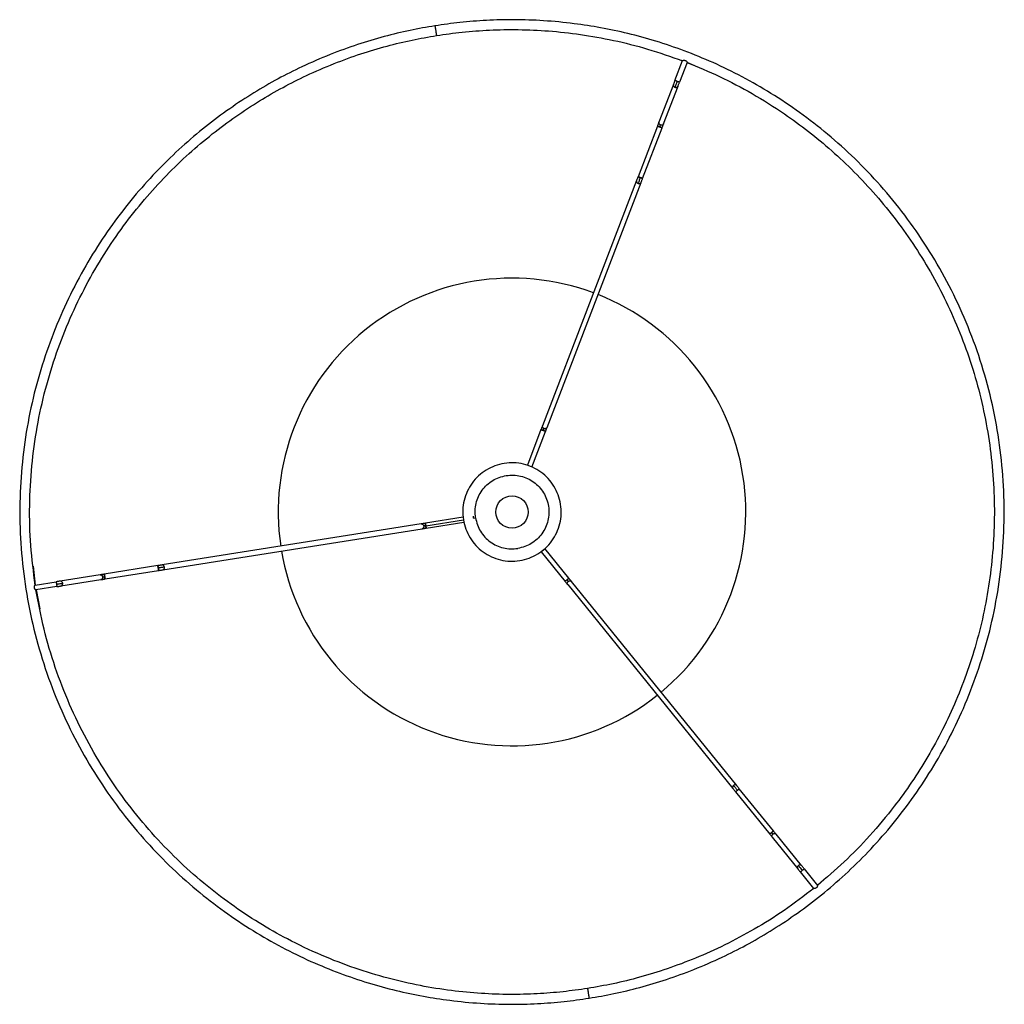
# Paper-space layout '_Superior' of a CAD drawing. Header units: millimetres. Extents: x -248 to 152, y -200 to 200.
import ezdxf

# ---------------------------------------------------------------- set-up
doc = ezdxf.new("R2010")
doc.units = ezdxf.units.MM

psp = doc.layouts.new('_Superior')

# ---------------------------------------------------------------- linework, layer by layer
at = {"color": 7, "linetype": 'Continuous', "lineweight": 25}
for p, q in [((18.06, 175.32), (21.15, 183.37)), ((23.01, 182.65), (19.92, 174.6)), ((21.15, 183.32), (20.84, 183.44)), ((26.21, 181.24), (22.98, 182.57)), ((17.45, 173.73), (11.56, 158.39)), ((13.43, 157.68), (19.32, 173.02)), ((10.95, 156.81), (3.06, 136.23)), ((4.92, 135.51), (12.82, 156.09)), ((2.45, 134.64), (-35.76, 35.06)), ((-33.89, 34.35), (4.32, 133.93)), ((-36.37, 33.48), (-41.91, 19.04)), ((-40.09, 18.2), (-34.5, 32.77)), ((-67.94, -2.13), (-83.34, -4.57)), ((-83.18, -5.56), (-67.9, -3.13)), ((-63.76, -2.48), (-63.82, -1.72)), ((-63.76, -2.48), (-62.96, -2.35)), ((-85.01, -4.83), (-190.36, -21.53)), ((-190.04, -23.51), (-84.7, -6.81)), ((-83.03, -6.54), (-67.71, -4.12)), ((-36.33, -16.02), (-35.55, -15.54)), ((-25.03, -26.94), (-34.79, -14.89)), ((-36.35, -16.15), (-26.59, -28.2)), ((-242.74, -21.94), (-241.84, -29.69)), ((-192.03, -21.8), (-213.81, -25.25)), ((-213.49, -27.22), (-191.72, -23.77)), ((-215.48, -25.51), (-231.71, -28.09)), ((-231.4, -30.06), (-215.17, -27.49)), ((-241.9, -29.7), (-233.39, -28.35)), ((-233.07, -30.33), (-241.59, -31.68)), ((-241.53, -31.65), (-239.99, -39.32)), ((-25.52, -29.52), (41.61, -112.4)), ((43.17, -111.14), (-23.97, -28.26)), ((42.68, -113.71), (56.56, -130.84)), ((58.11, -129.58), (44.23, -112.45)), ((69.52, -143.67), (59.18, -130.9)), ((57.62, -132.16), (67.97, -144.93)), ((74.46, -152.95), (69.03, -146.25)), ((70.59, -144.99), (76.02, -151.69)), ((75.95, -151.62), (78.62, -149.36)), ((74.19, -153.11), (74.44, -152.9))]:
    psp.add_line(p, q, dxfattribs=at)
at = {"color": 7, "linetype": 'Continuous'}
psp.add_circle((-48.14, 0), 6.6, dxfattribs=at)
at = {"color": 7, "linetype": 'Continuous', "lineweight": 25}
for start, end in [(69.611, 188.4047), (309.611, 68.4047), (189.611, 308.4047)]:
    psp.add_arc((-48.14, 0), 95, start, end, dxfattribs=at)
for points, knots in [([(-79.46, 197.53), (-82.82, 196.95), (-89.73, 195.75), (-100.22, 193.2), (-111.09, 189.96), (-122.28, 185.88), (-133.08, 181.2), (-143.4, 175.98), (-153.21, 170.31), (-163.04, 163.85), (-172.83, 156.54), (-182.49, 148.35), (-191.92, 139.24), (-201.03, 129.19), (-209.69, 118.2), (-217.78, 106.27), (-225.18, 93.45), (-231.76, 79.76), (-237.4, 65.3), (-241.98, 50.14), (-245.38, 34.41), (-247.53, 18.24), (-248.36, 1.78), (-247.82, -14.81), (-245.9, -31.35), (-242.61, -47.67), (-238, -63.61), (-232.12, -79.01), (-225.07, -93.72), (-216.96, -107.63), (-207.93, -120.63), (-198.09, -132.64), (-187.6, -143.62), (-176.6, -153.53), (-165.21, -162.36), (-153.58, -170.14), (-141.81, -176.88), (-130.02, -182.62), (-118.3, -187.43), (-106.73, -191.35), (-95.38, -194.46), (-84.3, -196.81), (-72.87, -198.58), (-61.16, -199.7), (-49.25, -200.11), (-37.92, -199.83), (-27.15, -199.01), (-20.21, -198.02), (-16.83, -197.53)], [0, 0, 0, 0, 0.016322, 0.033479, 0.05151, 0.070452, 0.090341, 0.107661, 0.125675, 0.144395, 0.163829, 0.18398, 0.204846, 0.226418, 0.248682, 0.271613, 0.29518, 0.319343, 0.344053, 0.369251, 0.394871, 0.420839, 0.447075, 0.473492, 0.5, 0.526508, 0.552925, 0.579161, 0.605129, 0.630749, 0.655947, 0.680657, 0.70482, 0.728387, 0.751318, 0.773582, 0.795154, 0.81602, 0.836171, 0.855605, 0.874325, 0.892339, 0.909659, 0.929548, 0.94849, 0.966521, 0.983678, 1, 1, 1, 1]), ([(-16.83, -197.53), (-13.46, -196.95), (-6.55, -195.75), (3.94, -193.2), (14.8, -189.96), (26, -185.88), (36.79, -181.2), (47.11, -175.98), (56.92, -170.31), (66.76, -163.85), (76.54, -156.54), (86.2, -148.35), (95.64, -139.24), (104.74, -129.19), (113.4, -118.2), (121.5, -106.27), (128.9, -93.45), (135.48, -79.76), (141.11, -65.3), (145.69, -50.14), (149.1, -34.41), (151.25, -18.24), (152.08, -1.78), (151.54, 14.81), (149.62, 31.35), (146.33, 47.67), (141.71, 63.61), (135.83, 79.01), (128.78, 93.72), (120.68, 107.63), (111.64, 120.63), (101.81, 132.64), (91.32, 143.62), (80.31, 153.53), (68.93, 162.36), (57.29, 170.14), (45.53, 176.88), (33.74, 182.62), (22.02, 187.43), (10.45, 191.35), (-0.9, 194.46), (-11.98, 196.81), (-23.41, 198.58), (-35.13, 199.7), (-47.03, 200.11), (-58.37, 199.83), (-69.13, 199.01), (-76.07, 198.02), (-79.46, 197.53)], [0, 0, 0, 0, 0.016322, 0.033479, 0.05151, 0.070452, 0.090341, 0.107661, 0.125675, 0.144395, 0.163829, 0.18398, 0.204846, 0.226418, 0.248682, 0.271613, 0.29518, 0.319343, 0.344053, 0.369251, 0.394871, 0.420839, 0.447075, 0.473492, 0.5, 0.526508, 0.552925, 0.579161, 0.605129, 0.630749, 0.655947, 0.680657, 0.70482, 0.728387, 0.751318, 0.773582, 0.795154, 0.81602, 0.836171, 0.855605, 0.874325, 0.892339, 0.909659, 0.929548, 0.94849, 0.966521, 0.983678, 1, 1, 1, 1]), ([(-79.46, 197.53), (-79.45, 197.51), (-79.45, 197.46), (-79.41, 197.21), (-79.36, 196.95), (-79.31, 196.64), (-79.24, 196.18), (-79.14, 195.56), (-79.05, 194.94), (-78.97, 194.48), (-78.92, 194.16), (-78.88, 193.9), (-78.84, 193.65), (-78.83, 193.61), (-78.83, 193.58)], [0, 0, 0, 0, 0.121676, 0.186693, 0.252703, 0.318317, 0.382197, 0.5, 0.617803, 0.681683, 0.747297, 0.813307, 0.878324, 1, 1, 1, 1]), ([(-241.87, -29.75), (-242.57, -24.37), (-243.95, -13.62), (-244.33, 2.61), (-243.47, 18.69), (-241.3, 34.48), (-237.92, 49.83), (-233.39, 64.62), (-227.84, 78.74), (-221.37, 92.08), (-214.11, 104.59), (-206.18, 116.21), (-197.69, 126.93), (-188.78, 136.72), (-179.55, 145.6), (-170.1, 153.59), (-160.53, 160.72), (-150.92, 167.02), (-141.33, 172.54), (-131.24, 177.64), (-120.69, 182.21), (-109.75, 186.18), (-99.13, 189.35), (-88.88, 191.84), (-82.12, 193.01), (-78.83, 193.58)], [0, 0, 0, 0, 0.053046, 0.1059, 0.158382, 0.210322, 0.26156, 0.311949, 0.361357, 0.409669, 0.456789, 0.502635, 0.547147, 0.590278, 0.631998, 0.67229, 0.71115, 0.748586, 0.784612, 0.819254, 0.859037, 0.896932, 0.933007, 0.967337, 1, 1, 1, 1]), ([(-78.83, 193.58), (-75.35, 194.08), (-68.2, 195.1), (-57.09, 195.9), (-45.37, 196.11), (-33.04, 195.55), (-20.12, 194.14), (-6.68, 191.72), (7.24, 188.26), (16.46, 185), (21.19, 183.33)], [0, 0, 0, 0, 0.103765, 0.213104, 0.328287, 0.449574, 0.577202, 0.711381, 0.852276, 1, 1, 1, 1]), ([(21.15, 183.37), (21.15, 183.38), (21.17, 183.4), (21.28, 183.45), (21.49, 183.51), (21.79, 183.54), (22.05, 183.51), (22.25, 183.46), (22.44, 183.37), (22.65, 183.21), (22.85, 182.99), (22.97, 182.8), (23.02, 182.69), (23.01, 182.67), (23.01, 182.65)], [0, 0, 0, 0, 0.061589, 0.124958, 0.249694, 0.374417, 0.437201, 0.499704, 0.562402, 0.625166, 0.749813, 0.874573, 0.938177, 1, 1, 1, 1]), ([(22.96, 182.65), (27.39, 180.81), (36.44, 177.07), (49.69, 170.05), (61.71, 162.52), (72.45, 154.67), (81.92, 146.8), (91.09, 138.15), (99.85, 128.73), (108.12, 118.55), (115.82, 107.66), (122.86, 96.1), (129.16, 83.92), (134.64, 71.21), (139.24, 58.04), (142.91, 44.51), (145.61, 30.71), (147.31, 16.76), (148, 2.76), (147.7, -11.19), (146.42, -24.97), (144.2, -38.5), (141.08, -51.67), (137.13, -64.41), (132.41, -76.64), (126.99, -88.32), (120.95, -99.38), (114.37, -109.79), (106.59, -120.58), (97.48, -131.46), (87.06, -142.23), (79.61, -148.59), (75.96, -151.7)], [0, 0, 0, 0, 0.035233, 0.07188, 0.109917, 0.139334, 0.169479, 0.200319, 0.231813, 0.263911, 0.296557, 0.329689, 0.363236, 0.397123, 0.431269, 0.46559, 0.5, 0.53441, 0.568731, 0.602877, 0.636764, 0.670311, 0.703443, 0.736089, 0.768187, 0.799681, 0.830521, 0.860666, 0.890083, 0.92812, 0.964767, 1, 1, 1, 1]), ([(17.46, 173.73), (17.44, 173.67), (17.38, 173.53), (17.41, 173.26), (17.55, 172.97), (17.78, 172.73), (17.98, 172.63), (18.08, 172.58)], [0, 0, 0, 0, 0.135737, 0.348704, 0.572308, 0.793495, 1, 1, 1, 1]), ([(18.06, 175.32), (18, 175.16), (17.88, 174.85), (17.71, 174.4), (17.56, 174.01), (17.48, 173.83), (17.45, 173.73)], [0, 0, 0, 0, 0.245958, 0.5, 0.754042, 1, 1, 1, 1]), ([(18.99, 174.96), (18.87, 175.01), (18.69, 175.08), (18.47, 175.16), (18.32, 175.22), (18.2, 175.26), (18.09, 175.31), (18.07, 175.31), (18.06, 175.32)], [0, 0, 0, 0, 0.243352, 0.373386, 0.505405, 0.636635, 0.764394, 1, 1, 1, 1]), ([(18.99, 174.96), (18.9, 174.73), (18.72, 174.25), (18.46, 173.59), (18.24, 173), (18.13, 172.72), (18.08, 172.58)], [0, 0, 0, 0, 0.245958, 0.5, 0.754042, 1, 1, 1, 1]), ([(18.08, 172.58), (18.15, 172.56), (18.29, 172.51), (18.44, 172.51), (18.52, 172.51)], [0, 0, 0, 0, 0.48517, 1, 1, 1, 1]), ([(18.52, 172.51), (18.63, 172.52), (18.86, 172.55), (19.12, 172.71), (19.27, 172.88), (19.3, 173), (19.31, 173.02)], [0, 0, 0, 0, 0.315097, 0.626365, 0.916625, 1, 1, 1, 1]), ([(19.92, 174.6), (19.91, 174.61), (19.89, 174.61), (19.78, 174.66), (19.66, 174.7), (19.51, 174.76), (19.29, 174.84), (19.11, 174.91), (18.99, 174.96)], [0, 0, 0, 0, 0.235606, 0.363365, 0.494595, 0.626614, 0.756648, 1, 1, 1, 1]), ([(19.32, 173.02), (19.35, 173.11), (19.42, 173.3), (19.57, 173.69), (19.74, 174.13), (19.86, 174.45), (19.92, 174.6)], [0, 0, 0, 0, 0.245958, 0.5, 0.754042, 1, 1, 1, 1]), ([(11.56, 158.39), (11.53, 158.3), (11.46, 158.11), (11.31, 157.72), (11.14, 157.28), (11.01, 156.96), (10.95, 156.81)], [0, 0, 0, 0, 0.245958, 0.5, 0.754042, 1, 1, 1, 1]), ([(11.89, 156.45), (11.77, 156.5), (11.59, 156.57), (11.37, 156.65), (11.22, 156.71), (11.1, 156.75), (10.99, 156.8), (10.97, 156.8), (10.95, 156.81)], [0, 0, 0, 0, 0.243352, 0.373386, 0.505405, 0.636635, 0.764394, 1, 1, 1, 1]), ([(10.95, 156.81), (10.97, 156.8), (10.99, 156.8), (11.1, 156.75), (11.22, 156.71), (11.37, 156.65), (11.59, 156.57), (11.77, 156.5), (11.89, 156.45)], [0, 0, 0, 0, 0.2356056, 0.3633653, 0.4945948, 0.6266144, 0.7566477, 1, 1, 1, 1]), ([(12.19, 157.24), (12.09, 157.29), (11.89, 157.39), (11.66, 157.63), (11.53, 157.92), (11.5, 158.19), (11.55, 158.33), (11.57, 158.39)], [0, 0, 0, 0, 0.206505, 0.427692, 0.651296, 0.864263, 1, 1, 1, 1]), ([(11.89, 156.45), (11.92, 156.53), (11.98, 156.69), (12.06, 156.91), (12.14, 157.1), (12.17, 157.2), (12.19, 157.24)], [0, 0, 0, 0, 0.245958, 0.5, 0.754042, 1, 1, 1, 1]), ([(11.89, 156.45), (12.01, 156.41), (12.19, 156.34), (12.41, 156.25), (12.56, 156.19), (12.68, 156.15), (12.79, 156.1), (12.81, 156.1), (12.82, 156.09)], [0, 0, 0, 0, 0.243352, 0.373386, 0.505405, 0.636635, 0.764394, 1, 1, 1, 1]), ([(12.82, 156.09), (12.81, 156.1), (12.79, 156.1), (12.68, 156.15), (12.56, 156.19), (12.41, 156.25), (12.19, 156.34), (12.01, 156.41), (11.89, 156.45)], [0, 0, 0, 0, 0.235606, 0.363365, 0.494595, 0.626614, 0.756648, 1, 1, 1, 1]), ([(12.63, 157.17), (12.56, 157.17), (12.41, 157.17), (12.26, 157.22), (12.19, 157.24)], [0, 0, 0, 0, 0.51483, 1, 1, 1, 1]), ([(13.42, 157.68), (13.41, 157.65), (13.38, 157.54), (13.23, 157.37), (12.97, 157.21), (12.75, 157.18), (12.63, 157.17)], [0, 0, 0, 0, 0.083375, 0.373635, 0.684903, 1, 1, 1, 1]), ([(12.82, 156.09), (12.88, 156.25), (13, 156.56), (13.17, 157.01), (13.32, 157.4), (13.39, 157.58), (13.43, 157.68)], [0, 0, 0, 0, 0.245958, 0.5, 0.754042, 1, 1, 1, 1]), ([(3.06, 136.23), (3, 136.07), (2.88, 135.76), (2.71, 135.31), (2.56, 134.92), (2.49, 134.74), (2.45, 134.64)], [0, 0, 0, 0, 0.245973, 0.5, 0.754027, 1, 1, 1, 1]), ([(3.99, 135.87), (3.87, 135.91), (3.69, 135.98), (3.47, 136.07), (3.32, 136.12), (3.2, 136.17), (3.09, 136.21), (3.07, 136.22), (3.06, 136.23)], [0, 0, 0, 0, 0.243352, 0.373386, 0.505405, 0.636635, 0.764394, 1, 1, 1, 1]), ([(3.06, 136.23), (3.07, 136.22), (3.09, 136.21), (3.2, 136.17), (3.32, 136.12), (3.47, 136.07), (3.69, 135.98), (3.87, 135.91), (3.99, 135.87)], [0, 0, 0, 0, 0.235606, 0.363365, 0.494595, 0.626614, 0.756648, 1, 1, 1, 1]), ([(2.46, 134.64), (2.44, 134.59), (2.38, 134.44), (2.41, 134.17), (2.55, 133.88), (2.78, 133.64), (2.98, 133.54), (3.08, 133.5)], [0, 0, 0, 0, 0.135598, 0.348591, 0.572232, 0.793458, 1, 1, 1, 1]), ([(3.99, 135.87), (3.9, 135.64), (3.72, 135.16), (3.47, 134.5), (3.24, 133.91), (3.13, 133.63), (3.08, 133.5)], [0, 0, 0, 0, 0.2459732, 0.5, 0.7540268, 1, 1, 1, 1]), ([(3.08, 133.5), (3.15, 133.47), (3.3, 133.42), (3.44, 133.42), (3.52, 133.42)], [0, 0, 0, 0, 0.485179, 1, 1, 1, 1]), ([(3.52, 133.42), (3.63, 133.43), (3.86, 133.46), (4.12, 133.62), (4.27, 133.79), (4.3, 133.91), (4.31, 133.93)], [0, 0, 0, 0, 0.315009, 0.626213, 0.916425, 1, 1, 1, 1]), ([(3.99, 135.87), (4.11, 135.82), (4.29, 135.75), (4.51, 135.67), (4.66, 135.61), (4.78, 135.56), (4.89, 135.52), (4.91, 135.51), (4.92, 135.51)], [0, 0, 0, 0, 0.243352, 0.373386, 0.505405, 0.636635, 0.764394, 1, 1, 1, 1]), ([(4.92, 135.51), (4.91, 135.51), (4.89, 135.52), (4.78, 135.56), (4.66, 135.61), (4.51, 135.67), (4.29, 135.75), (4.11, 135.82), (3.99, 135.87)], [0, 0, 0, 0, 0.235606, 0.363365, 0.494595, 0.626614, 0.756648, 1, 1, 1, 1]), ([(4.32, 133.93), (4.35, 134.02), (4.42, 134.21), (4.57, 134.6), (4.74, 135.04), (4.86, 135.35), (4.92, 135.51)], [0, 0, 0, 0, 0.245973, 0.5, 0.754027, 1, 1, 1, 1]), ([(-35.76, 35.06), (-35.79, 34.97), (-35.87, 34.79), (-36.02, 34.4), (-36.19, 33.95), (-36.31, 33.64), (-36.37, 33.48)], [0, 0, 0, 0, 0.245973, 0.5, 0.754027, 1, 1, 1, 1]), ([(-35.43, 33.12), (-35.55, 33.17), (-35.74, 33.24), (-35.95, 33.32), (-36.1, 33.38), (-36.22, 33.43), (-36.34, 33.47), (-36.35, 33.48), (-36.37, 33.48)], [0, 0, 0, 0, 0.243352, 0.373386, 0.505405, 0.636635, 0.764394, 1, 1, 1, 1]), ([(-36.37, 33.48), (-36.35, 33.48), (-36.34, 33.47), (-36.22, 33.43), (-36.1, 33.38), (-35.95, 33.32), (-35.74, 33.24), (-35.55, 33.17), (-35.43, 33.12)], [0, 0, 0, 0, 0.235606, 0.363365, 0.494595, 0.626614, 0.756648, 1, 1, 1, 1]), ([(-35.13, 33.92), (-35.23, 33.96), (-35.43, 34.06), (-35.66, 34.3), (-35.8, 34.59), (-35.83, 34.86), (-35.77, 35), (-35.75, 35.06)], [0, 0, 0, 0, 0.206542, 0.427768, 0.651409, 0.864402, 1, 1, 1, 1]), ([(-35.43, 33.12), (-35.4, 33.2), (-35.34, 33.36), (-35.26, 33.58), (-35.18, 33.78), (-35.15, 33.87), (-35.13, 33.92)], [0, 0, 0, 0, 0.245973, 0.5, 0.754027, 1, 1, 1, 1]), ([(-35.43, 33.12), (-35.31, 33.08), (-35.13, 33.01), (-34.91, 32.92), (-34.76, 32.87), (-34.64, 32.82), (-34.53, 32.78), (-34.51, 32.77), (-34.5, 32.77)], [0, 0, 0, 0, 0.243352, 0.373386, 0.505405, 0.636635, 0.764394, 1, 1, 1, 1]), ([(-34.5, 32.77), (-34.51, 32.77), (-34.53, 32.78), (-34.64, 32.82), (-34.76, 32.87), (-34.91, 32.92), (-35.13, 33.01), (-35.31, 33.08), (-35.43, 33.12)], [0, 0, 0, 0, 0.2356056, 0.3633653, 0.4945948, 0.6266144, 0.7566477, 1, 1, 1, 1]), ([(-34.69, 33.84), (-34.77, 33.84), (-34.91, 33.84), (-35.06, 33.89), (-35.13, 33.92)], [0, 0, 0, 0, 0.514821, 1, 1, 1, 1]), ([(-33.9, 34.35), (-33.91, 34.33), (-33.94, 34.21), (-34.09, 34.04), (-34.35, 33.88), (-34.58, 33.85), (-34.69, 33.84)], [0, 0, 0, 0, 0.083575, 0.373787, 0.684991, 1, 1, 1, 1]), ([(-34.5, 32.77), (-34.44, 32.92), (-34.32, 33.24), (-34.15, 33.68), (-34, 34.07), (-33.93, 34.26), (-33.89, 34.35)], [0, 0, 0, 0, 0.245973, 0.5, 0.754027, 1, 1, 1, 1]), ([(-83.34, -4.57), (-83.5, -4.59), (-83.84, -4.65), (-84.31, -4.72), (-84.72, -4.79), (-84.92, -4.82), (-85.01, -4.83)], [0, 0, 0, 0, 0.245973, 0.5, 0.754027, 1, 1, 1, 1]), ([(-85.01, -4.83), (-84.91, -4.83), (-84.75, -4.82), (-84.53, -4.91), (-84.38, -5.02), (-84.24, -5.16), (-84.1, -5.37), (-84.05, -5.56), (-84.02, -5.69)], [0, 0, 0, 0, 0.235606, 0.363365, 0.494595, 0.626614, 0.756648, 1, 1, 1, 1]), ([(-84.02, -5.69), (-84.01, -5.82), (-84, -6.01), (-84.07, -6.26), (-84.15, -6.44), (-84.27, -6.58), (-84.44, -6.73), (-84.6, -6.78), (-84.7, -6.81)], [0, 0, 0, 0, 0.243352, 0.373386, 0.505405, 0.636635, 0.764394, 1, 1, 1, 1]), ([(-84.7, -6.81), (-84.6, -6.79), (-84.41, -6.76), (-83.99, -6.7), (-83.52, -6.62), (-83.19, -6.57), (-83.03, -6.54)], [0, 0, 0, 0, 0.245973, 0.5, 0.754027, 1, 1, 1, 1]), ([(-83.18, -5.56), (-83.27, -5.57), (-83.43, -5.59), (-83.67, -5.63), (-83.87, -5.66), (-83.97, -5.68), (-84.02, -5.69)], [0, 0, 0, 0, 0.245973, 0.5, 0.754027, 1, 1, 1, 1]), ([(-83.18, -5.56), (-83.2, -5.43), (-83.24, -5.23), (-83.27, -5), (-83.3, -4.85), (-83.32, -4.72), (-83.34, -4.6), (-83.34, -4.54), (-83.34, -4.6), (-83.32, -4.72), (-83.3, -4.85), (-83.27, -5), (-83.24, -5.23), (-83.2, -5.43), (-83.18, -5.56)], [0, 0, 0, 0, 0.121676, 0.186693, 0.252703, 0.318317, 0.382197, 0.5, 0.617803, 0.681683, 0.747297, 0.813307, 0.878324, 1, 1, 1, 1]), ([(-83.18, -5.56), (-83.16, -5.68), (-83.13, -5.88), (-83.1, -6.11), (-83.07, -6.26), (-83.05, -6.39), (-83.03, -6.51), (-83.02, -6.57), (-83.03, -6.51), (-83.05, -6.39), (-83.07, -6.26), (-83.1, -6.11), (-83.13, -5.88), (-83.16, -5.68), (-83.18, -5.56)], [0, 0, 0, 0, 0.121676, 0.186693, 0.252703, 0.318317, 0.382197, 0.5, 0.617803, 0.681683, 0.747297, 0.813307, 0.878324, 1, 1, 1, 1]), ([(-190.36, -21.53), (-190.45, -21.55), (-190.65, -21.58), (-191.07, -21.64), (-191.53, -21.72), (-191.87, -21.77), (-192.03, -21.8)], [0, 0, 0, 0, 0.245973, 0.5, 0.754027, 1, 1, 1, 1]), ([(-191.87, -22.78), (-191.89, -22.66), (-191.92, -22.46), (-191.96, -22.23), (-191.99, -22.08), (-192.01, -21.95), (-192.03, -21.83), (-192.03, -21.81), (-192.03, -21.8)], [0, 0, 0, 0, 0.243352, 0.373386, 0.505405, 0.636635, 0.764394, 1, 1, 1, 1]), ([(-192.03, -21.8), (-192.03, -21.81), (-192.03, -21.83), (-192.01, -21.95), (-191.99, -22.08), (-191.96, -22.23), (-191.92, -22.46), (-191.89, -22.66), (-191.87, -22.78)], [0, 0, 0, 0, 0.235606, 0.363365, 0.494595, 0.626614, 0.756648, 1, 1, 1, 1]), ([(-189.37, -22.39), (-189.51, -22.41), (-189.81, -22.46), (-190.43, -22.56), (-191.13, -22.67), (-191.63, -22.75), (-191.87, -22.78)], [0, 0, 0, 0, 0.245973, 0.5, 0.754027, 1, 1, 1, 1]), ([(-191.87, -22.78), (-191.85, -22.91), (-191.82, -23.11), (-191.79, -23.34), (-191.76, -23.49), (-191.74, -23.62), (-191.72, -23.74), (-191.72, -23.76), (-191.72, -23.77)], [0, 0, 0, 0, 0.243352, 0.373386, 0.505405, 0.636635, 0.764394, 1, 1, 1, 1]), ([(-191.72, -23.77), (-191.72, -23.76), (-191.72, -23.74), (-191.74, -23.62), (-191.76, -23.49), (-191.79, -23.34), (-191.82, -23.11), (-191.85, -22.91), (-191.87, -22.78)], [0, 0, 0, 0, 0.2356056, 0.3633653, 0.4945948, 0.6266144, 0.7566477, 1, 1, 1, 1]), ([(-191.72, -23.77), (-191.55, -23.75), (-191.22, -23.69), (-190.75, -23.62), (-190.34, -23.55), (-190.14, -23.52), (-190.04, -23.51)], [0, 0, 0, 0, 0.245973, 0.5, 0.754027, 1, 1, 1, 1]), ([(-189.37, -22.39), (-189.4, -22.26), (-189.45, -22.07), (-189.59, -21.86), (-189.72, -21.72), (-189.88, -21.61), (-190.09, -21.52), (-190.25, -21.53), (-190.36, -21.53)], [0, 0, 0, 0, 0.2433523, 0.3733856, 0.5054052, 0.6366347, 0.7643944, 1, 1, 1, 1]), ([(-190.04, -23.51), (-189.94, -23.48), (-189.79, -23.43), (-189.61, -23.28), (-189.5, -23.14), (-189.41, -22.96), (-189.34, -22.71), (-189.36, -22.52), (-189.37, -22.39)], [0, 0, 0, 0, 0.235606, 0.363365, 0.494595, 0.626614, 0.756648, 1, 1, 1, 1]), ([(-213.81, -25.25), (-213.97, -25.28), (-214.3, -25.33), (-214.77, -25.4), (-215.19, -25.47), (-215.38, -25.5), (-215.48, -25.51)], [0, 0, 0, 0, 0.245958, 0.5, 0.754042, 1, 1, 1, 1]), ([(-215.48, -25.51), (-215.37, -25.51), (-215.21, -25.51), (-215, -25.59), (-214.84, -25.7), (-214.71, -25.84), (-214.57, -26.05), (-214.52, -26.25), (-214.49, -26.37)], [0, 0, 0, 0, 0.2356056, 0.3633653, 0.4945948, 0.6266144, 0.7566477, 1, 1, 1, 1]), ([(-214.49, -26.37), (-214.48, -26.5), (-214.47, -26.69), (-214.54, -26.94), (-214.62, -27.12), (-214.73, -27.26), (-214.91, -27.42), (-215.07, -27.46), (-215.17, -27.49)], [0, 0, 0, 0, 0.2433523, 0.3733856, 0.5054052, 0.6366347, 0.7643944, 1, 1, 1, 1]), ([(-215.17, -27.49), (-215.07, -27.47), (-214.87, -27.44), (-214.46, -27.38), (-213.99, -27.3), (-213.66, -27.25), (-213.49, -27.22)], [0, 0, 0, 0, 0.245958, 0.5, 0.754042, 1, 1, 1, 1]), ([(-214.49, -26.37), (-214.44, -26.36), (-214.34, -26.35), (-214.13, -26.31), (-213.9, -26.28), (-213.73, -26.25), (-213.65, -26.24)], [0, 0, 0, 0, 0.245958, 0.5, 0.754042, 1, 1, 1, 1]), ([(-213.81, -25.25), (-213.8, -25.26), (-213.8, -25.28), (-213.78, -25.4), (-213.76, -25.53), (-213.74, -25.69), (-213.7, -25.92), (-213.67, -26.11), (-213.65, -26.24)], [0, 0, 0, 0, 0.235606, 0.363365, 0.494595, 0.626614, 0.756648, 1, 1, 1, 1]), ([(-213.65, -26.24), (-213.67, -26.11), (-213.7, -25.92), (-213.74, -25.69), (-213.76, -25.53), (-213.78, -25.4), (-213.8, -25.28), (-213.8, -25.26), (-213.81, -25.25)], [0, 0, 0, 0, 0.243352, 0.373386, 0.505405, 0.636635, 0.764394, 1, 1, 1, 1]), ([(-213.49, -27.22), (-213.49, -27.21), (-213.5, -27.19), (-213.52, -27.07), (-213.54, -26.95), (-213.56, -26.79), (-213.6, -26.56), (-213.63, -26.36), (-213.65, -26.24)], [0, 0, 0, 0, 0.235606, 0.363365, 0.494595, 0.626614, 0.756648, 1, 1, 1, 1]), ([(-213.65, -26.24), (-213.63, -26.36), (-213.6, -26.56), (-213.56, -26.79), (-213.54, -26.95), (-213.52, -27.07), (-213.5, -27.19), (-213.49, -27.21), (-213.49, -27.22)], [0, 0, 0, 0, 0.243352, 0.373386, 0.505405, 0.636635, 0.764394, 1, 1, 1, 1]), ([(-25.81, -27.57), (-25.91, -27.65), (-26.06, -27.77), (-26.25, -27.92), (-26.37, -28.02), (-26.47, -28.1), (-26.56, -28.18), (-26.58, -28.19), (-26.59, -28.2)], [0, 0, 0, 0, 0.243352, 0.373386, 0.505405, 0.636635, 0.764394, 1, 1, 1, 1]), ([(-26.59, -28.2), (-26.58, -28.19), (-26.56, -28.18), (-26.47, -28.1), (-26.37, -28.02), (-26.25, -27.92), (-26.06, -27.77), (-25.91, -27.65), (-25.81, -27.57)], [0, 0, 0, 0, 0.235606, 0.363365, 0.494595, 0.626614, 0.756648, 1, 1, 1, 1]), ([(-25.81, -27.57), (-25.71, -27.49), (-25.56, -27.37), (-25.38, -27.22), (-25.25, -27.12), (-25.15, -27.04), (-25.06, -26.96), (-25.04, -26.95), (-25.03, -26.94)], [0, 0, 0, 0, 0.243352, 0.373386, 0.505405, 0.636635, 0.764394, 1, 1, 1, 1]), ([(-25.03, -26.94), (-25.04, -26.95), (-25.06, -26.96), (-25.15, -27.04), (-25.25, -27.12), (-25.38, -27.22), (-25.56, -27.37), (-25.71, -27.49), (-25.81, -27.57)], [0, 0, 0, 0, 0.235606, 0.363365, 0.494595, 0.626614, 0.756648, 1, 1, 1, 1]), ([(-25.28, -28.23), (-25.31, -28.19), (-25.37, -28.11), (-25.5, -27.95), (-25.65, -27.76), (-25.76, -27.63), (-25.81, -27.57)], [0, 0, 0, 0, 0.245973, 0.5, 0.754027, 1, 1, 1, 1]), ([(-23.97, -28.26), (-24.03, -28.18), (-24.16, -28.02), (-24.42, -27.7), (-24.72, -27.33), (-24.93, -27.07), (-25.03, -26.94)], [0, 0, 0, 0, 0.245973, 0.5, 0.754027, 1, 1, 1, 1]), ([(-24.88, -28.02), (-24.77, -28), (-24.55, -27.95), (-24.25, -28.03), (-24.05, -28.14), (-23.99, -28.24), (-23.98, -28.26)], [0, 0, 0, 0, 0.315009, 0.626213, 0.916425, 1, 1, 1, 1]), ([(-241.59, -31.68), (-241.6, -31.68), (-241.63, -31.67), (-241.73, -31.61), (-241.89, -31.45), (-242.06, -31.21), (-242.17, -30.97), (-242.22, -30.77), (-242.23, -30.56), (-242.2, -30.3), (-242.11, -30.01), (-242.01, -29.81), (-241.94, -29.72), (-241.92, -29.71), (-241.9, -29.7)], [0, 0, 0, 0, 0.06163, 0.125035, 0.249887, 0.374712, 0.437531, 0.50009, 0.562846, 0.625619, 0.750007, 0.874752, 0.938267, 1, 1, 1, 1]), ([(-17.46, -193.58), (-20.76, -194.06), (-27.55, -195.03), (-38.07, -195.83), (-49.15, -196.11), (-60.78, -195.71), (-72.95, -194.56), (-85.61, -192.53), (-98.7, -189.53), (-112.16, -185.44), (-125.86, -180.14), (-138.88, -173.93), (-151.11, -166.96), (-162.49, -159.39), (-173.63, -150.79), (-184.4, -141.14), (-194.68, -130.45), (-204.32, -118.75), (-213.2, -106.08), (-221.17, -92.53), (-228.12, -78.18), (-233.91, -63.16), (-238.57, -47.61), (-240.57, -36.96), (-241.57, -31.62)], [0, 0, 0, 0, 0.032663, 0.066994, 0.10307, 0.140965, 0.180749, 0.222482, 0.266217, 0.311991, 0.359823, 0.409713, 0.452845, 0.497357, 0.543205, 0.590325, 0.638638, 0.688046, 0.738436, 0.789675, 0.841616, 0.894099, 0.946953, 1, 1, 1, 1]), ([(-231.71, -28.09), (-231.81, -28.1), (-232, -28.13), (-232.42, -28.2), (-232.89, -28.27), (-233.22, -28.33), (-233.39, -28.35)], [0, 0, 0, 0, 0.245958, 0.5, 0.754042, 1, 1, 1, 1]), ([(-233.39, -28.35), (-233.38, -28.37), (-233.38, -28.39), (-233.36, -28.51), (-233.34, -28.63), (-233.32, -28.79), (-233.28, -29.02), (-233.25, -29.21), (-233.23, -29.34)], [0, 0, 0, 0, 0.235606, 0.363365, 0.494595, 0.626614, 0.756648, 1, 1, 1, 1]), ([(-233.23, -29.34), (-232.98, -29.3), (-232.48, -29.22), (-231.78, -29.11), (-231.16, -29.01), (-230.86, -28.97), (-230.72, -28.94)], [0, 0, 0, 0, 0.245958, 0.5, 0.754042, 1, 1, 1, 1]), ([(-233.23, -29.34), (-233.21, -29.47), (-233.18, -29.66), (-233.14, -29.89), (-233.12, -30.05), (-233.1, -30.18), (-233.08, -30.3), (-233.07, -30.32), (-233.07, -30.33)], [0, 0, 0, 0, 0.243352, 0.373386, 0.505405, 0.636635, 0.764394, 1, 1, 1, 1]), ([(-233.07, -30.33), (-232.91, -30.3), (-232.57, -30.25), (-232.11, -30.18), (-231.69, -30.11), (-231.49, -30.08), (-231.4, -30.06)], [0, 0, 0, 0, 0.245958, 0.5, 0.754042, 1, 1, 1, 1]), ([(-230.72, -28.94), (-230.75, -28.82), (-230.8, -28.63), (-230.94, -28.41), (-231.07, -28.27), (-231.23, -28.17), (-231.44, -28.08), (-231.6, -28.08), (-231.71, -28.09)], [0, 0, 0, 0, 0.2433523, 0.3733856, 0.5054052, 0.6366347, 0.7643944, 1, 1, 1, 1]), ([(-231.4, -30.06), (-231.3, -30.03), (-231.14, -29.99), (-230.96, -29.84), (-230.85, -29.69), (-230.77, -29.52), (-230.7, -29.27), (-230.71, -29.07), (-230.72, -28.94)], [0, 0, 0, 0, 0.2356056, 0.3633653, 0.4945948, 0.6266144, 0.7566477, 1, 1, 1, 1]), ([(-26.59, -28.2), (-26.48, -28.33), (-26.27, -28.59), (-25.97, -28.96), (-25.71, -29.28), (-25.58, -29.44), (-25.52, -29.52)], [0, 0, 0, 0, 0.245973, 0.5, 0.754027, 1, 1, 1, 1]), ([(-25.51, -29.51), (-25.55, -29.46), (-25.65, -29.34), (-25.7, -29.08), (-25.66, -28.76), (-25.52, -28.46), (-25.36, -28.3), (-25.28, -28.23)], [0, 0, 0, 0, 0.135598, 0.3485913, 0.5722316, 0.7934577, 1, 1, 1, 1]), ([(-25.28, -28.23), (-25.22, -28.18), (-25.1, -28.09), (-24.96, -28.04), (-24.88, -28.02)], [0, 0, 0, 0, 0.485179, 1, 1, 1, 1]), ([(41.86, -111.11), (41.78, -111.18), (41.62, -111.34), (41.47, -111.64), (41.43, -111.96), (41.49, -112.22), (41.58, -112.34), (41.62, -112.39)], [0, 0, 0, 0, 0.206542, 0.427768, 0.651409, 0.864402, 1, 1, 1, 1]), ([(42.25, -110.9), (42.18, -110.92), (42.04, -110.97), (41.92, -111.06), (41.86, -111.11)], [0, 0, 0, 0, 0.5148212, 1, 1, 1, 1]), ([(43.46, -113.08), (43.3, -112.89), (42.98, -112.5), (42.53, -111.94), (42.14, -111.46), (41.95, -111.22), (41.86, -111.11)], [0, 0, 0, 0, 0.245973, 0.5, 0.754027, 1, 1, 1, 1]), ([(43.16, -111.14), (43.14, -111.12), (43.08, -111.02), (42.88, -110.91), (42.58, -110.83), (42.36, -110.88), (42.25, -110.9)], [0, 0, 0, 0, 0.083575, 0.373787, 0.684991, 1, 1, 1, 1]), ([(44.23, -112.45), (44.13, -112.32), (43.92, -112.06), (43.62, -111.69), (43.35, -111.37), (43.23, -111.21), (43.17, -111.14)], [0, 0, 0, 0, 0.245973, 0.5, 0.754027, 1, 1, 1, 1]), ([(41.61, -112.4), (41.67, -112.47), (41.8, -112.63), (42.06, -112.95), (42.36, -113.32), (42.57, -113.58), (42.68, -113.71)], [0, 0, 0, 0, 0.245973, 0.5, 0.754027, 1, 1, 1, 1]), ([(43.46, -113.08), (43.36, -113.16), (43.2, -113.29), (43.02, -113.43), (42.9, -113.53), (42.8, -113.61), (42.7, -113.69), (42.69, -113.7), (42.68, -113.71)], [0, 0, 0, 0, 0.243352, 0.373386, 0.505405, 0.636635, 0.764394, 1, 1, 1, 1]), ([(42.68, -113.71), (42.69, -113.7), (42.7, -113.69), (42.8, -113.61), (42.9, -113.53), (43.02, -113.43), (43.2, -113.29), (43.36, -113.16), (43.46, -113.08)], [0, 0, 0, 0, 0.235606, 0.363365, 0.494595, 0.626614, 0.756648, 1, 1, 1, 1]), ([(43.46, -113.08), (43.55, -113), (43.71, -112.88), (43.89, -112.73), (44.01, -112.63), (44.11, -112.55), (44.21, -112.47), (44.22, -112.46), (44.23, -112.45)], [0, 0, 0, 0, 0.2433523, 0.3733856, 0.5054052, 0.6366347, 0.7643944, 1, 1, 1, 1]), ([(44.23, -112.45), (44.22, -112.46), (44.21, -112.47), (44.11, -112.55), (44.01, -112.63), (43.89, -112.73), (43.71, -112.88), (43.55, -113), (43.46, -113.08)], [0, 0, 0, 0, 0.235606, 0.363365, 0.494595, 0.626614, 0.756648, 1, 1, 1, 1]), ([(57.33, -130.21), (57.23, -130.29), (57.08, -130.42), (56.9, -130.57), (56.77, -130.67), (56.68, -130.75), (56.58, -130.82), (56.57, -130.84), (56.56, -130.84)], [0, 0, 0, 0, 0.243352, 0.373386, 0.505405, 0.636635, 0.764394, 1, 1, 1, 1]), ([(56.56, -130.84), (56.57, -130.84), (56.58, -130.82), (56.68, -130.75), (56.77, -130.67), (56.9, -130.57), (57.08, -130.42), (57.23, -130.29), (57.33, -130.21)], [0, 0, 0, 0, 0.235606, 0.363365, 0.494595, 0.626614, 0.756648, 1, 1, 1, 1]), ([(56.56, -130.84), (56.66, -130.97), (56.87, -131.23), (57.17, -131.6), (57.44, -131.93), (57.56, -132.09), (57.62, -132.16)], [0, 0, 0, 0, 0.245958, 0.5, 0.754042, 1, 1, 1, 1]), ([(57.33, -130.21), (57.43, -130.13), (57.58, -130.01), (57.77, -129.86), (57.89, -129.76), (57.99, -129.68), (58.08, -129.61), (58.1, -129.59), (58.11, -129.58)], [0, 0, 0, 0, 0.243352, 0.373386, 0.505405, 0.636635, 0.764394, 1, 1, 1, 1]), ([(58.11, -129.58), (58.1, -129.59), (58.08, -129.61), (57.99, -129.68), (57.89, -129.76), (57.77, -129.86), (57.58, -130.01), (57.43, -130.13), (57.33, -130.21)], [0, 0, 0, 0, 0.235606, 0.363365, 0.494595, 0.626614, 0.756648, 1, 1, 1, 1]), ([(57.87, -130.87), (57.83, -130.83), (57.77, -130.76), (57.64, -130.59), (57.49, -130.41), (57.38, -130.28), (57.33, -130.21)], [0, 0, 0, 0, 0.245958, 0.5, 0.754042, 1, 1, 1, 1]), ([(57.63, -132.16), (57.59, -132.11), (57.5, -131.99), (57.44, -131.72), (57.48, -131.41), (57.62, -131.1), (57.79, -130.95), (57.87, -130.87)], [0, 0, 0, 0, 0.135737, 0.348704, 0.572308, 0.793495, 1, 1, 1, 1]), ([(57.87, -130.87), (57.93, -130.83), (58.05, -130.74), (58.19, -130.69), (58.26, -130.66)], [0, 0, 0, 0, 0.48517, 1, 1, 1, 1]), ([(59.18, -130.9), (59.11, -130.83), (58.99, -130.67), (58.73, -130.35), (58.43, -129.98), (58.21, -129.71), (58.11, -129.58)], [0, 0, 0, 0, 0.2459577, 0.5, 0.7540423, 1, 1, 1, 1]), ([(58.26, -130.66), (58.37, -130.64), (58.59, -130.6), (58.89, -130.68), (59.09, -130.79), (59.15, -130.89), (59.17, -130.91)], [0, 0, 0, 0, 0.315097, 0.626365, 0.916625, 1, 1, 1, 1]), ([(68.21, -143.64), (68.13, -143.72), (67.97, -143.87), (67.82, -144.18), (67.78, -144.49), (67.84, -144.76), (67.94, -144.88), (67.97, -144.92)], [0, 0, 0, 0, 0.206505, 0.427692, 0.651296, 0.864263, 1, 1, 1, 1]), ([(68.6, -143.43), (68.53, -143.46), (68.39, -143.51), (68.27, -143.6), (68.21, -143.64)], [0, 0, 0, 0, 0.51483, 1, 1, 1, 1]), ([(68.21, -143.64), (68.3, -143.76), (68.49, -143.99), (68.89, -144.48), (69.33, -145.03), (69.65, -145.43), (69.81, -145.62)], [0, 0, 0, 0, 0.245958, 0.5, 0.754042, 1, 1, 1, 1]), ([(69.51, -143.68), (69.5, -143.66), (69.43, -143.56), (69.24, -143.44), (68.94, -143.37), (68.72, -143.41), (68.6, -143.43)], [0, 0, 0, 0, 0.083375, 0.373635, 0.684903, 1, 1, 1, 1]), ([(70.59, -144.99), (70.48, -144.86), (70.27, -144.6), (69.97, -144.23), (69.71, -143.9), (69.58, -143.75), (69.52, -143.67)], [0, 0, 0, 0, 0.245958, 0.5, 0.754042, 1, 1, 1, 1]), ([(67.97, -144.93), (68.03, -145.01), (68.15, -145.16), (68.42, -145.49), (68.72, -145.86), (68.93, -146.12), (69.03, -146.25)], [0, 0, 0, 0, 0.245958, 0.5, 0.754042, 1, 1, 1, 1]), ([(69.03, -146.25), (69.04, -146.24), (69.06, -146.23), (69.15, -146.15), (69.25, -146.07), (69.38, -145.97), (69.56, -145.82), (69.71, -145.7), (69.81, -145.62)], [0, 0, 0, 0, 0.235606, 0.363365, 0.494595, 0.626614, 0.756648, 1, 1, 1, 1]), ([(69.81, -145.62), (69.91, -145.54), (70.06, -145.41), (70.24, -145.27), (70.37, -145.17), (70.47, -145.09), (70.56, -145.01), (70.58, -145), (70.59, -144.99)], [0, 0, 0, 0, 0.243352, 0.373386, 0.505405, 0.636635, 0.764394, 1, 1, 1, 1]), ([(76.02, -151.69), (76.02, -151.7), (76.03, -151.73), (76.02, -151.84), (75.97, -152.06), (75.84, -152.33), (75.69, -152.55), (75.54, -152.69), (75.37, -152.81), (75.13, -152.91), (74.83, -152.98), (74.61, -152.99), (74.5, -152.97), (74.47, -152.96), (74.46, -152.95)], [0, 0, 0, 0, 0.061593, 0.124952, 0.249762, 0.374613, 0.437368, 0.5, 0.562744, 0.625461, 0.749955, 0.874782, 0.938285, 1, 1, 1, 1]), ([(74.49, -152.9), (70.51, -155.95), (62.74, -161.9), (50.58, -169.5), (38.55, -175.96), (26.7, -181.29), (15.14, -185.63), (3.93, -189.06), (-6.88, -191.74), (-13.99, -192.98), (-17.46, -193.58)], [0, 0, 0, 0, 0.147724, 0.288619, 0.422798, 0.550426, 0.671713, 0.786896, 0.896235, 1, 1, 1, 1]), ([(-17.46, -193.58), (-17.45, -193.61), (-17.44, -193.65), (-17.4, -193.9), (-17.36, -194.16), (-17.31, -194.48), (-17.24, -194.94), (-17.14, -195.56), (-17.04, -196.18), (-16.97, -196.64), (-16.92, -196.95), (-16.88, -197.21), (-16.84, -197.46), (-16.83, -197.51), (-16.83, -197.53)], [0, 0, 0, 0, 0.121676, 0.186693, 0.252703, 0.318317, 0.382197, 0.5, 0.617803, 0.681683, 0.747297, 0.813307, 0.878324, 1, 1, 1, 1])]:
    psp.add_open_spline(points, degree=3, knots=knots, dxfattribs=at)
for points in [[(-45.01, -19.75), (-43.73, -19.47), (-41.17, -18.92), (-37.62, -17.15), (-34.48, -14.78), (-31.86, -11.83), (-29.86, -8.42), (-28.57, -4.7), (-28.03, -0.79), (-28.26, 3.15), (-29.26, 6.97), (-30.98, 10.52), (-33.36, 13.67), (-36.31, 16.29), (-39.72, 18.28), (-43.45, 19.56), (-47.36, 20.15), (-49.97, 19.88), (-51.27, 19.75)], [(-51.27, 19.75), (-52.56, 19.47), (-55.12, 18.92), (-58.66, 17.15), (-61.81, 14.78), (-64.43, 11.83), (-66.42, 8.42), (-67.72, 4.7), (-68.26, 0.79), (-68.02, -3.15), (-67.03, -6.97), (-65.3, -10.52), (-62.92, -13.67), (-59.97, -16.29), (-56.57, -18.28), (-52.84, -19.56), (-48.92, -20.15), (-46.32, -19.88), (-45.01, -19.75)], [(-62.96, -2.35), (-63.06, -1.37), (-63.25, 0.59), (-62.82, 3.52), (-61.86, 6.32), (-60.36, 8.87), (-58.39, 11.09), (-56.03, 12.86), (-53.37, 14.19), (-51.45, 14.61), (-50.49, 14.82)], [(-50.49, 14.82), (-49.51, 14.91), (-47.56, 15.11), (-44.62, 14.67), (-41.82, 13.71), (-39.27, 12.21), (-37.06, 10.25), (-35.27, 7.89), (-33.98, 5.23), (-33.23, 2.36), (-33.06, -0.59), (-33.46, -3.52), (-34.43, -6.32), (-35.93, -8.87), (-37.89, -11.09), (-40.25, -12.86), (-42.91, -14.19), (-44.83, -14.61), (-45.79, -14.82)], [(-62.96, -2.35), (-62.75, -3.31), (-62.33, -5.23), (-61.01, -7.89), (-59.23, -10.25), (-57.01, -12.21), (-54.46, -13.71), (-51.67, -14.67), (-48.73, -15.11), (-46.77, -14.91), (-45.79, -14.82)]]:
    psp.add_open_spline(points, degree=3, dxfattribs=at)

doc.saveas('drawing.dxf')
